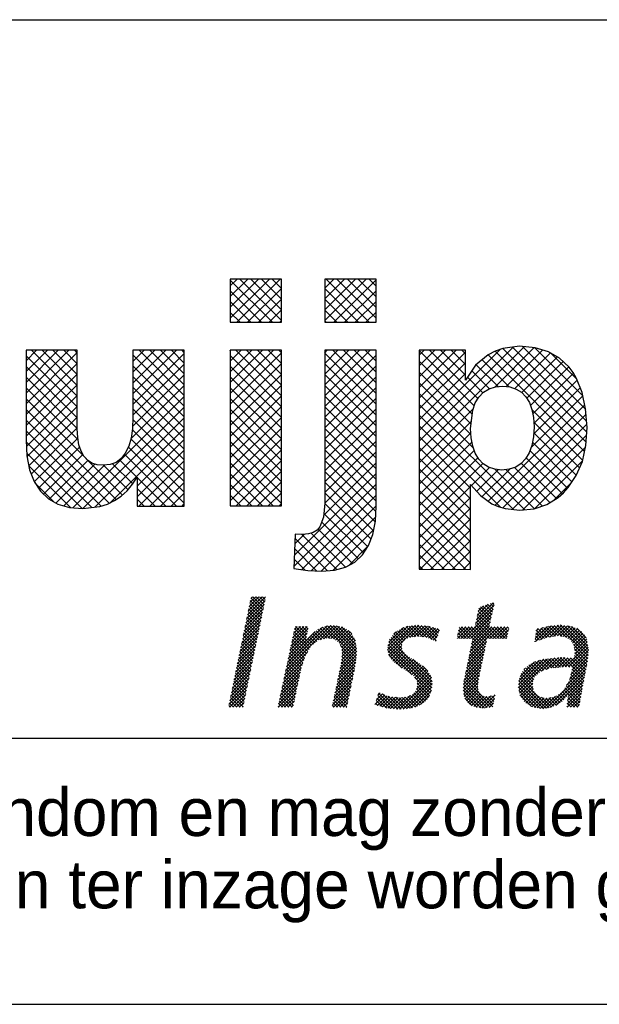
# Model space of a CAD drawing. Extents: x 3798 to 15678, y 462 to 8862.
# Tile 12 of 17: x 12504 to 12939, y 462 to 1202. Entities that reach past the tile are written whole.
import ezdxf

# ---------------------------------------------------------------- set-up
doc = ezdxf.new("R2010")
doc.units = 0
doc.header["$LTSCALE"] = 20
doc.layers.get('0').update_dxf_attribs({"linetype": 'CONTINUOUS'})
for name, color, linetype in [('00KAD025', 2, 'CONTINUOUS'), ('00KAD070', 5, 'CONTINUOUS'), ('7', 7, 'CONTINUOUS'), ('BL$2----', 7, 'CONTINUOUS'), ('BL$4----', 7, 'CONTINUOUS')]:
    doc.layers.add(name, color=color, linetype=linetype)
doc.styles.add('BURO-018', font='BUROFONT.shx', dxfattribs={"height": 36})
doc.styles.add('BURO-025', font='BUROFONT.shx', dxfattribs={"height": 50})
doc.styles.add('BURO-035', font='BUROFONT.shx', dxfattribs={"height": 70})
doc.styles.add('BURO-050', font='BUROFONT.shx', dxfattribs={"height": 100})

# ---------------------------------------------------------------- blocks, each defined once
blk = doc.blocks.new('A2-HOR')
at = {"layer": '00KAD025', "linetype": 'CONTINUOUS'}
blk.add_line((0, 0), (594, 0), dxfattribs=at)
at = {"layer": '00KAD070', "linetype": 'CONTINUOUS'}
blk.add_line((10, 10), (584, 10), dxfattribs=at)
blk = doc.blocks.new('*X21')
at = {"color": 0}
for p, q in [((-16.56, -47.09), (-14, -44.53)), ((-16.45, -46.53), (-13.95, -44.03)), ((-16.33, -45.96), (-14.4, -44.03)), ((-16.21, -45.4), (-14.85, -44.03)), ((-14.43, -46.63), (-16.12, -44.95)), ((-16.1, -44.83), (-15.3, -44.03)), ((-14.36, -46.26), (-16.04, -44.57)), ((-15.98, -44.27), (-15.75, -44.03)), ((-14.28, -45.89), (-15.97, -44.2)), ((-14.2, -45.51), (-15.68, -44.03)), ((-14.13, -45.14), (-15.23, -44.03)), ((-14.05, -44.77), (-14.79, -44.03)), ((-13.97, -44.4), (-14.34, -44.03)), ((15.23, -47.18), (17.55, -44.87)), ((17.7, -45.09), (17.49, -44.88)), ((-16.91, -48.79), (-14.35, -46.23)), ((-16.8, -48.23), (-14.23, -45.67)), ((-16.68, -47.66), (-14.12, -45.1)), ((-14.66, -47.75), (-16.35, -46.06)), ((-14.59, -47.38), (-16.27, -45.69)), ((-14.51, -47), (-16.2, -45.32)), ((13.51, -49.8), (17.54, -45.77)), ((15.11, -47.75), (17.67, -45.19)), ((15.35, -46.62), (16.88, -45.08)), ((15.46, -46.05), (16.21, -45.3)), ((17.12, -47.65), (15.47, -46.01)), ((17.2, -47.29), (15.55, -45.63)), ((17.29, -46.92), (15.8, -45.44)), ((17.37, -46.55), (16.14, -45.33)), ((17.45, -46.19), (16.48, -45.22)), ((17.53, -45.82), (16.82, -45.1)), ((17.61, -45.45), (17.16, -44.99)), ((-17.14, -49.92), (-14.58, -47.36)), ((-17.03, -49.36), (-14.47, -46.8)), ((-14.97, -49.24), (-16.66, -47.55)), ((-14.89, -48.87), (-16.58, -47.18)), ((-14.82, -48.49), (-16.5, -46.81)), ((-14.74, -48.12), (-16.43, -46.44)), ((13.96, -49.8), (17.41, -46.35)), ((14.41, -49.8), (17.29, -46.92)), ((14.67, -49.98), (17.16, -47.5)), ((17.47, -49.8), (15.16, -47.49)), ((17.92, -49.8), (15.24, -47.12)), ((18.37, -49.8), (15.32, -46.75)), ((17.04, -48.02), (15.4, -46.38)), ((-17.49, -51.62), (-14.93, -49.06)), ((-17.38, -51.05), (-14.82, -48.49)), ((-17.26, -50.49), (-14.7, -47.93)), ((-15.28, -50.73), (-16.96, -49.04)), ((-15.2, -50.36), (-16.89, -48.67)), ((-15.12, -49.98), (-16.81, -48.3)), ((-15.05, -49.61), (-16.73, -47.92)), ((-11.17, -54.27), (-4.9, -48.01)), ((-11.04, -53.7), (-5.41, -48.07)), ((-10.92, -53.13), (-6.05, -48.26)), ((-10.8, -52.56), (-7.06, -48.82)), ((-10.56, -51.42), (-8.16, -49.02)), ((-10.43, -50.85), (-8.04, -48.45)), ((-10.31, -50.27), (-8.19, -48.15)), ((-10.19, -49.7), (-8.64, -48.15)), ((-10.07, -49.13), (-9.09, -48.15)), ((-7.75, -51.07), (-10, -48.82)), ((-9.95, -48.56), (-9.54, -48.15)), ((-8.36, -50.01), (-9.92, -48.45)), ((-8.28, -49.64), (-9.77, -48.15)), ((-8.21, -49.27), (-9.32, -48.15)), ((-8.13, -48.89), (-8.87, -48.15)), ((-8.05, -48.52), (-8.42, -48.15)), ((-6.19, -49.93), (-7.2, -48.93)), ((-5.82, -49.86), (-6.95, -48.73)), ((-5.45, -49.78), (-6.69, -48.54)), ((-6.43, -49.98), (-4.45, -48)), ((-4.98, -49.8), (-6.38, -48.4)), ((-4.41, -49.92), (-6.07, -48.26)), ((-5.86, -49.86), (-4.07, -48.07)), ((-1.4, -52.49), (-5.75, -48.13)), ((-1.35, -52.08), (-5.37, -48.06)), ((-5.3, -49.75), (-3.69, -48.14)), ((-1.31, -51.68), (-4.97, -48.02)), ((-4.91, -49.81), (-3.31, -48.21)), ((-1.35, -51.18), (-4.55, -47.99)), ((-4.52, -49.87), (-3.01, -48.36)), ((-4.24, -50.04), (-2.74, -48.53)), ((-1.43, -50.65), (-4, -48.09)), ((-3.97, -50.22), (-2.46, -48.71)), ((-3.76, -50.46), (-2.19, -48.89)), ((-1.51, -50.13), (-3.45, -48.18)), ((-2.01, -49.18), (-2.49, -48.69)), ((2.95, -51.38), (6.28, -48.05)), ((3, -50.89), (5.76, -48.12)), ((3.02, -51.75), (6.8, -47.98)), ((3.1, -52.13), (7.26, -47.97)), ((3.12, -50.31), (5.16, -48.27)), ((3.81, -49.17), (4.16, -48.82)), ((5.22, -50.12), (4.02, -48.92)), ((5.44, -49.9), (4.3, -48.75)), ((5.76, -49.76), (4.59, -48.59)), ((6.08, -49.64), (4.88, -48.43)), ((6.47, -49.57), (5.17, -48.27)), ((6.87, -49.53), (5.5, -48.16)), ((7.31, -49.52), (5.89, -48.1)), ((6.02, -49.66), (7.67, -48.01)), ((7.83, -49.59), (6.29, -48.05)), ((6.57, -49.56), (8.08, -48.05)), ((8.36, -49.67), (6.69, -48)), ((7.06, -49.51), (8.48, -48.09)), ((9.11, -49.97), (7.09, -47.95)), ((7.48, -49.54), (8.85, -48.17)), ((9.67, -50.08), (7.59, -48)), ((7.88, -49.6), (9.21, -48.27)), ((9.78, -49.74), (8.09, -48.05)), ((8.27, -49.66), (9.56, -48.36)), ((9.89, -49.41), (8.59, -48.1)), ((8.61, -49.76), (9.91, -48.46)), ((8.93, -49.89), (10.14, -48.68)), ((10.01, -49.07), (9.2, -48.27)), ((10.12, -48.74), (9.82, -48.43)), ((12.61, -49.8), (14.21, -48.2)), ((12.62, -49.34), (13.76, -48.2)), ((13.43, -49.8), (12.68, -49.05)), ((12.74, -48.78), (13.31, -48.2)), ((13.88, -49.8), (12.76, -48.68)), ((14.33, -49.8), (12.84, -48.31)), ((12.86, -48.21), (12.86, -48.2)), ((13.06, -49.8), (14.66, -48.2)), ((16.38, -51.41), (13.18, -48.2)), ((16.46, -51.03), (13.63, -48.2)), ((16.54, -50.66), (14.08, -48.2)), ((14.21, -52.25), (18.25, -48.2)), ((14.33, -51.68), (17.8, -48.2)), ((14.44, -51.11), (17.35, -48.2)), ((16.62, -50.29), (14.53, -48.2)), ((14.56, -50.55), (17.03, -48.08)), ((16.69, -49.92), (14.98, -48.2)), ((17.03, -49.8), (15.09, -47.86)), ((17.1, -49.8), (18.7, -48.2)), ((18.82, -49.8), (17.22, -48.2)), ((17.55, -49.8), (19.15, -48.2)), ((19.27, -49.8), (17.67, -48.2)), ((18, -49.8), (19.6, -48.2)), ((19.49, -49.57), (18.12, -48.2)), ((18.45, -49.8), (19.7, -48.55)), ((19.56, -49.2), (18.57, -48.2)), ((19.64, -48.83), (19.02, -48.2)), ((19.72, -48.45), (19.47, -48.2)), ((23.36, -49.83), (25.05, -48.14)), ((23.42, -50.22), (25.59, -48.05)), ((23.43, -49.31), (24.44, -48.3)), ((24.31, -49.91), (23.46, -49.05)), ((23.49, -48.8), (23.84, -48.45)), ((24.65, -49.79), (23.51, -48.66)), ((24.98, -49.68), (23.77, -48.47)), ((24.11, -49.98), (26.09, -48)), ((25.36, -49.61), (24.13, -48.38)), ((25.75, -49.55), (24.49, -48.29)), ((24.8, -49.74), (26.58, -47.95)), ((26.15, -49.5), (24.85, -48.19)), ((26.56, -49.45), (25.2, -48.1)), ((25.38, -49.61), (27.04, -47.95)), ((27.08, -49.53), (25.6, -48.05)), ((25.9, -49.53), (27.43, -48.01)), ((27.68, -49.68), (26.01, -48.01)), ((30.67, -52.22), (26.42, -47.97)), ((26.43, -49.46), (27.82, -48.06)), ((30.7, -51.81), (26.82, -47.93)), ((26.84, -49.5), (28.21, -48.12)), ((27.23, -49.55), (28.59, -48.19)), ((30.74, -51.4), (27.34, -47.99)), ((27.6, -49.63), (28.91, -48.32)), ((30.66, -50.87), (27.87, -48.07)), ((27.88, -49.8), (29.22, -48.46)), ((28.16, -49.97), (29.48, -48.64)), ((28.37, -50.21), (29.75, -48.83)), ((30.57, -50.33), (28.4, -48.15)), ((30.4, -49.7), (29.1, -48.4)), ((-17.73, -52.75), (-15.17, -50.19)), ((-17.61, -52.18), (-15.05, -49.62)), ((-15.51, -51.84), (-17.19, -50.16)), ((-15.43, -51.47), (-17.12, -49.79)), ((-15.35, -51.1), (-17.04, -49.41)), ((-10.68, -51.99), (-8.27, -49.58)), ((-8.42, -52.2), (-10.32, -50.3)), ((-8.27, -51.9), (-10.24, -49.93)), ((-8.09, -51.63), (-10.16, -49.56)), ((-7.92, -51.35), (-10.08, -49.19)), ((-7.57, -50.8), (-8.32, -50.06)), ((-7.32, -50.6), (-8.1, -49.82)), ((-7.07, -50.4), (-7.89, -49.58)), ((-6.82, -50.21), (-7.68, -49.34)), ((-6.56, -50.01), (-7.45, -49.12)), ((-3.59, -50.73), (-2.02, -49.16)), ((-3.44, -51.04), (-1.85, -49.45)), ((-3.39, -51.43), (-1.69, -49.74)), ((-3.38, -52.32), (-1.47, -50.41)), ((-3.34, -51.83), (-1.53, -50.02)), ((9.1, -56.25), (3.13, -50.27)), ((9.09, -55.79), (3.22, -49.91)), ((4.93, -51.18), (3.42, -49.66)), ((4.91, -50.71), (3.62, -49.41)), ((5, -50.35), (3.82, -49.17)), ((9.25, -50.02), (9.91, -49.36)), ((9.56, -50.16), (9.68, -50.04)), ((12.53, -49.8), (12.53, -49.8)), ((12.98, -49.8), (12.61, -49.42)), ((14.09, -52.81), (16.62, -50.29)), ((16.3, -51.78), (14.65, -50.12)), ((18.9, -49.8), (19.58, -49.12)), ((19.34, -49.8), (19.46, -49.69)), ((23.31, -50.26), (23.3, -50.24)), ((23.65, -50.14), (23.35, -49.85)), ((23.98, -50.02), (23.41, -49.45)), ((28.54, -50.48), (29.96, -49.07)), ((28.72, -50.76), (30.17, -49.3)), ((28.77, -51.15), (30.33, -49.59)), ((28.83, -51.54), (30.49, -49.88)), ((28.84, -51.98), (30.56, -50.26)), ((-17.96, -53.88), (-15.4, -51.32)), ((-17.84, -53.31), (-15.28, -50.76)), ((-15.81, -53.33), (-17.5, -51.65)), ((-15.74, -52.96), (-17.42, -51.28)), ((-15.66, -52.59), (-17.35, -50.9)), ((-15.58, -52.22), (-17.27, -50.53)), ((-11.29, -54.84), (-8.13, -51.69)), ((-8.87, -53.54), (-10.63, -51.78)), ((-8.76, -53.2), (-10.55, -51.41)), ((-8.65, -52.87), (-10.48, -51.04)), ((-8.53, -52.53), (-10.4, -50.67)), ((-3.61, -53.9), (-1.3, -51.58)), ((-1.44, -52.89), (-3.57, -50.76)), ((-3.49, -53.33), (-1.35, -51.19)), ((-3.43, -52.82), (-1.41, -50.8)), ((-1.49, -53.29), (-3.4, -51.38)), ((8.99, -57.03), (2.97, -51.01)), ((6.35, -54.85), (2.97, -51.46)), ((9.06, -56.66), (3.05, -50.64)), ((3.27, -52.4), (4.9, -50.78)), ((3.45, -52.68), (4.94, -51.19)), ((3.65, -52.93), (5.06, -51.52)), ((3.9, -53.12), (5.25, -51.77)), ((13.86, -53.94), (16.38, -51.42)), ((13.98, -53.38), (16.5, -50.85)), ((15.99, -53.26), (14.34, -51.61)), ((16.07, -52.89), (14.42, -51.24)), ((16.15, -52.52), (14.49, -50.86)), ((16.23, -52.15), (14.57, -50.49)), ((27.97, -53.75), (30.69, -51.03)), ((28.41, -53.76), (30.74, -51.43)), ((30.63, -52.63), (28.66, -50.66)), ((28.79, -52.48), (30.62, -50.65)), ((30.59, -53.04), (28.79, -51.24)), ((30.52, -53.42), (28.86, -51.76)), ((-18.31, -55.58), (-15.75, -53.02)), ((-18.19, -55.01), (-15.63, -52.45)), ((-18.08, -54.45), (-15.52, -51.89)), ((-16.12, -54.82), (-17.81, -53.14)), ((-16.04, -54.45), (-17.73, -52.77)), ((-15.97, -54.08), (-17.65, -52.39)), ((-15.89, -53.71), (-17.58, -52.02)), ((-11.41, -55.41), (-8.54, -52.54)), ((-9.15, -54.61), (-10.87, -52.89)), ((-9.07, -54.24), (-10.79, -52.52)), ((-8.99, -53.87), (-10.71, -52.15)), ((-3.97, -55.6), (-1.46, -53.1)), ((-3.85, -55.04), (-1.41, -52.6)), ((-3.73, -54.47), (-1.35, -52.09)), ((-1.76, -54.81), (-3.46, -53.11)), ((-1.69, -54.44), (-3.42, -52.71)), ((-1.61, -54.07), (-3.37, -52.3)), ((-1.54, -53.69), (-3.33, -51.9)), ((4.98, -53.92), (3.08, -52.02)), ((4.15, -53.32), (5.47, -52.01)), ((4.41, -53.51), (5.71, -52.22)), ((4.67, -53.7), (5.98, -52.39)), ((4.93, -53.89), (6.26, -52.56)), ((5.2, -54.07), (6.53, -52.74)), ((5.47, -54.25), (6.81, -52.91)), ((5.75, -54.42), (7.08, -53.09)), ((9.02, -55.27), (6.42, -52.66)), ((13.51, -55.63), (16.02, -53.13)), ((13.63, -55.07), (16.14, -52.56)), ((13.74, -54.51), (16.26, -51.99)), ((15.68, -54.74), (14.03, -53.1)), ((15.76, -54.37), (14.11, -52.72)), ((15.84, -54), (14.19, -52.35)), ((15.91, -53.63), (14.26, -51.98)), ((21.04, -56.19), (24.55, -52.68)), ((21.05, -56.63), (25.06, -52.62)), ((21.09, -55.69), (23.96, -52.83)), ((21.12, -57.01), (25.56, -52.57)), ((21.27, -55.06), (23.28, -53.06)), ((24.58, -54.21), (23.38, -53.01)), ((24.91, -54.1), (23.72, -52.9)), ((25.24, -53.98), (24.06, -52.79)), ((24.25, -54.33), (26.06, -52.51)), ((25.6, -53.89), (24.41, -52.69)), ((26.01, -53.85), (24.81, -52.65)), ((24.94, -54.09), (26.57, -52.46)), ((26.43, -53.82), (25.22, -52.61)), ((25.59, -53.89), (27.05, -52.43)), ((26.85, -53.79), (25.62, -52.56)), ((27.26, -53.75), (26.03, -52.52)), ((26.08, -53.85), (27.47, -52.45)), ((27.71, -53.75), (26.43, -52.47)), ((26.56, -53.81), (27.9, -52.47)), ((28.16, -53.76), (26.84, -52.43)), ((27.05, -53.77), (28.33, -52.5)), ((30.15, -55.29), (27.3, -52.44)), ((27.53, -53.74), (28.75, -52.52)), ((30.22, -54.92), (27.77, -52.47)), ((28.14, -55.38), (30.6, -52.91)), ((30.3, -54.54), (28.25, -52.49)), ((28.28, -54.78), (30.65, -52.42)), ((28.43, -54.19), (30.69, -51.92)), ((30.37, -54.17), (28.72, -52.52)), ((30.44, -53.79), (28.82, -52.17)), ((-18.54, -56.71), (-15.98, -54.15)), ((-18.43, -56.14), (-15.87, -53.58)), ((-16.35, -55.94), (-18.04, -54.25)), ((-16.27, -55.57), (-17.96, -53.88)), ((-16.2, -55.2), (-17.88, -53.51)), ((-11.78, -57.13), (-9.12, -54.47)), ((-11.65, -56.56), (-9, -53.9)), ((-11.53, -55.98), (-8.77, -53.22)), ((-9.46, -56.1), (-11.19, -54.37)), ((-9.38, -55.73), (-11.11, -54)), ((-9.3, -55.36), (-11.03, -53.63)), ((-9.22, -54.98), (-10.95, -53.26)), ((-4.21, -56.74), (-1.63, -54.17)), ((-4.09, -56.17), (-1.52, -53.61)), ((-1.99, -55.93), (-3.68, -54.24)), ((-1.92, -55.56), (-3.6, -53.87)), ((-1.84, -55.18), (-3.53, -53.5)), ((6.03, -54.58), (7.36, -53.26)), ((6.28, -54.78), (7.61, -53.45)), ((6.52, -54.99), (7.87, -53.65)), ((6.73, -55.24), (8.12, -53.84)), ((6.91, -55.5), (8.33, -54.08)), ((7.02, -55.84), (8.53, -54.33)), ((8.52, -54.32), (7.78, -53.58)), ((13.41, -56.63), (15.78, -54.26)), ((13.46, -56.13), (15.9, -53.7)), ((15.48, -55.89), (13.8, -54.21)), ((15.53, -55.5), (13.88, -53.84)), ((15.6, -55.12), (13.96, -53.47)), ((23.05, -55.83), (21.61, -54.39)), ((23.15, -55.48), (21.79, -54.12)), ((21.83, -54.05), (21.94, -53.95)), ((23.28, -55.16), (22.01, -53.89)), ((23.51, -54.94), (22.24, -53.68)), ((23.74, -54.73), (22.48, -53.47)), ((23.97, -54.51), (22.78, -53.31)), ((24.25, -54.33), (23.08, -53.16)), ((24.95, -59.46), (30.4, -54.01)), ((27.7, -56.26), (30.51, -53.46)), ((30, -56.05), (28.37, -54.42)), ((30.08, -55.67), (28.46, -54.06)), ((-18.89, -58.4), (-16.33, -55.84)), ((-18.77, -57.84), (-16.22, -55.28)), ((-18.66, -57.27), (-16.1, -54.71)), ((-16.66, -57.43), (-18.34, -55.74)), ((-16.58, -57.06), (-18.27, -55.37)), ((-16.5, -56.68), (-18.19, -55)), ((-16.43, -56.31), (-18.11, -54.63)), ((-12.02, -58.27), (-9.35, -55.6)), ((-11.9, -57.7), (-9.23, -55.03)), ((-9.77, -57.58), (-11.5, -55.85)), ((-9.69, -57.21), (-11.42, -55.48)), ((-9.61, -56.84), (-11.35, -55.11)), ((-9.54, -56.47), (-11.27, -54.74)), ((-4.57, -58.45), (-1.98, -55.86)), ((-4.45, -57.88), (-1.86, -55.3)), ((-4.33, -57.31), (-1.75, -54.73)), ((-2.3, -57.42), (-3.99, -55.73)), ((-2.22, -57.05), (-3.92, -55.35)), ((-2.15, -56.67), (-3.84, -54.98)), ((-2.07, -56.3), (-3.76, -54.61)), ((4.6, -59.61), (9, -55.21)), ((5.08, -59.57), (9.06, -55.59)), ((8.89, -57.38), (6.69, -55.18)), ((6.94, -56.82), (8.86, -54.9)), ((7.07, -56.24), (8.72, -54.59)), ((13.43, -57.07), (15.66, -54.83)), ((13.49, -57.46), (15.55, -55.4)), ((17.12, -59.33), (13.51, -55.71)), ((17.49, -59.25), (13.57, -55.33)), ((15.44, -56.75), (13.65, -54.96)), ((15.43, -56.29), (13.73, -54.59)), ((24.9, -59.47), (21.1, -55.67)), ((25.29, -59.42), (21.18, -55.31)), ((21.19, -57.39), (23.18, -55.39)), ((23.08, -56.76), (21.3, -54.98)), ((23, -56.23), (21.43, -54.66)), ((25.5, -59.36), (30.29, -54.57)), ((26.22, -59.09), (30.18, -55.13)), ((27.92, -57.84), (30.07, -55.69)), ((29.73, -57.57), (27.97, -55.81)), ((29.8, -57.19), (28.11, -55.5)), ((29.86, -56.8), (28.2, -55.14)), ((29.93, -56.42), (28.29, -54.78)), ((-19.01, -58.97), (-16.45, -56.41)), ((-18.92, -59.33), (-16.56, -56.98)), ((-16.96, -58.92), (-18.65, -57.23)), ((-16.89, -58.55), (-18.57, -56.86)), ((-16.81, -58.17), (-18.5, -56.49)), ((-16.73, -57.8), (-18.42, -56.12)), ((-12.19, -59.33), (-9.59, -56.74)), ((-12.14, -58.84), (-9.47, -56.17)), ((-10, -58.69), (-11.74, -56.96)), ((-9.93, -58.32), (-11.66, -56.59)), ((-9.85, -57.95), (-11.58, -56.22)), ((-4.68, -59.01), (-2.1, -56.43)), ((-4.55, -59.33), (-2.21, -56.99)), ((-2.61, -58.91), (-4.31, -57.21)), ((-2.53, -58.54), (-4.23, -56.84)), ((-2.45, -58.16), (-4.15, -56.47)), ((-2.38, -57.79), (-4.07, -56.1)), ((5.57, -59.54), (9.11, -55.99)), ((6.11, -59.44), (9.08, -56.48)), ((6.71, -59.3), (9, -57.01)), ((8.18, -58.47), (6.79, -57.08)), ((8.4, -58.24), (6.95, -56.79)), ((8.59, -57.98), (7.03, -56.42)), ((8.76, -57.7), (7.05, -56)), ((15.86, -59.41), (13.41, -56.96)), ((16.33, -59.44), (13.42, -56.53)), ((16.73, -59.38), (13.46, -56.12)), ((13.55, -57.85), (15.48, -55.92)), ((13.68, -58.16), (15.41, -56.43)), ((13.86, -58.43), (15.46, -56.83)), ((14.04, -58.7), (15.57, -57.17)), ((24, -59.47), (21.03, -56.5)), ((24.5, -59.52), (21.05, -56.08)), ((23.46, -59.38), (21.13, -57.05)), ((21.29, -57.73), (23.03, -55.99)), ((21.48, -58), (23.03, -56.45)), ((21.66, -58.26), (23.09, -56.83)), ((21.85, -58.53), (23.23, -57.14)), ((27.75, -57.83), (27.08, -57.17)), ((29.46, -59.1), (27.31, -56.94)), ((29.53, -58.72), (27.47, -56.66)), ((29.6, -58.33), (27.64, -56.37)), ((27.78, -58.88), (29.87, -56.79)), ((29.66, -57.95), (27.8, -56.09)), ((27.85, -58.36), (29.96, -56.25)), ((-17.9, -59.33), (-18.88, -58.35)), ((-17.45, -59.33), (-18.8, -57.98)), ((-17.04, -59.29), (-18.73, -57.61)), ((-18.47, -59.33), (-16.68, -57.54)), ((-18.02, -59.33), (-16.8, -58.11)), ((-11.16, -59.33), (-12.06, -58.44)), ((-10.71, -59.33), (-11.98, -58.07)), ((-10.26, -59.33), (-11.9, -57.7)), ((-10.08, -59.07), (-11.82, -57.33)), ((-11.74, -59.33), (-9.71, -57.31)), ((-11.29, -59.33), (-9.83, -57.88)), ((-10.84, -59.33), (-9.95, -58.44)), ((-3.53, -59.33), (-4.54, -58.32)), ((-3.08, -59.33), (-4.46, -57.95)), ((-2.68, -59.28), (-4.38, -57.58)), ((-4.1, -59.33), (-2.33, -57.56)), ((-3.65, -59.33), (-2.44, -58.12)), ((1.2, -58.97), (2.57, -57.6)), ((2.25, -59.27), (1.37, -58.4)), ((1.4, -58.32), (2.25, -57.47)), ((2.86, -59.44), (1.48, -58.05)), ((1.54, -59.07), (2.88, -57.74)), ((3.36, -59.49), (1.58, -57.71)), ((1.6, -57.67), (1.93, -57.34)), ((3.86, -59.54), (1.69, -57.37)), ((1.89, -59.17), (3.23, -57.83)), ((4.36, -59.59), (2.23, -57.46)), ((2.24, -59.27), (3.63, -57.89)), ((2.59, -59.37), (4.02, -57.94)), ((2.97, -59.45), (4.42, -58)), ((4.81, -59.59), (3.01, -57.79)), ((3.37, -59.49), (4.89, -57.97)), ((5.23, -59.56), (3.55, -57.88)), ((3.78, -59.53), (5.4, -57.91)), ((5.65, -59.53), (4.07, -57.95)), ((4.19, -59.57), (6.07, -57.69)), ((6.03, -59.46), (4.57, -58.01)), ((6.4, -59.39), (4.98, -57.96)), ((6.75, -59.28), (5.38, -57.91)), ((7.07, -59.16), (5.75, -57.83)), ((7.39, -59.02), (6.06, -57.69)), ((7.67, -58.86), (6.37, -57.56)), ((7.95, -58.69), (6.59, -57.33)), ((7.49, -58.96), (8.76, -57.69)), ((15.33, -59.34), (13.49, -57.5)), ((14.65, -59.11), (13.64, -58.09)), ((14.29, -58.9), (15.74, -57.45)), ((14.58, -59.06), (15.99, -57.64)), ((14.86, -59.22), (16.3, -57.78)), ((15.22, -59.32), (16.68, -57.86)), ((15.61, -59.38), (17.21, -57.77)), ((16, -59.44), (17.8, -57.64)), ((16.47, -59.42), (17.72, -58.16)), ((17.57, -58.88), (16.52, -57.83)), ((17.65, -58.51), (16.95, -57.82)), ((17.73, -58.14), (17.33, -57.75)), ((17.81, -57.77), (17.7, -57.66)), ((22.84, -59.21), (21.23, -57.6)), ((22.08, -58.74), (23.42, -57.4)), ((22.36, -58.91), (23.65, -57.63)), ((22.64, -59.08), (23.92, -57.8)), ((22.91, -59.26), (24.22, -57.95)), ((23.27, -59.35), (24.61, -58.01)), ((23.65, -59.42), (25.02, -58.05)), ((24.04, -59.48), (25.52, -57.99)), ((25.64, -59.31), (24.28, -57.96)), ((24.44, -59.53), (26.15, -57.81)), ((25.96, -59.19), (24.82, -58.05)), ((26.29, -59.07), (25.25, -58.02)), ((26.56, -58.89), (25.65, -57.97)), ((26.82, -58.7), (25.99, -57.87)), ((27.08, -58.52), (26.31, -57.74)), ((27.32, -58.3), (26.59, -57.57)), ((27.53, -58.06), (26.85, -57.38)), ((27.78, -59.33), (29.77, -57.34)), ((28.8, -59.33), (27.85, -58.38)), ((29.25, -59.33), (27.9, -57.98)), ((28.23, -59.33), (29.68, -57.88)), ((28.67, -59.33), (29.58, -58.42)), ((-18.8, -59.33), (-19.03, -59.1)), ((-18.35, -59.33), (-18.96, -58.72)), ((-17.57, -59.33), (-16.91, -58.67)), ((-17.12, -59.33), (-17.03, -59.24)), ((-12.06, -59.33), (-12.21, -59.18)), ((-11.61, -59.33), (-12.14, -58.81)), ((-10.39, -59.33), (-10.07, -59.01)), ((-4.43, -59.33), (-4.69, -59.06)), ((-3.98, -59.33), (-4.62, -58.69)), ((-3.21, -59.33), (-2.56, -58.69)), ((-2.76, -59.33), (-2.68, -59.25)), ((1.62, -59.1), (1.27, -58.74)), ((16.98, -59.35), (17.6, -58.73)), ((27.9, -59.33), (27.74, -59.17)), ((28.35, -59.33), (27.8, -58.78)), ((29.12, -59.33), (29.49, -58.97))]:
    blk.add_line(p, q, dxfattribs=at)
blk = doc.blocks.new('KUIJPERS')
at = {"color": 1}
blk.add_line((-185, 37), (-10, 37), dxfattribs=at)
at = {"color": 170}
for p, q in [((-150.81, 25.787), (-149.343, 27.254)), ((-150.81, 26.191), (-149.748, 27.254)), ((-150.81, 26.595), (-150.152, 27.254)), ((-150.81, 26.999), (-150.556, 27.254)), ((-149.229, 25.63), (-150.81, 27.212)), ((-150.563, 25.63), (-148.939, 27.254)), ((-148.885, 25.691), (-150.448, 27.254)), ((-148.885, 26.095), (-150.044, 27.254)), ((-148.885, 26.5), (-149.64, 27.254)), ((-148.885, 26.904), (-149.236, 27.254)), ((-147.261, 25.699), (-145.706, 27.254)), ((-147.261, 26.103), (-146.111, 27.254)), ((-147.261, 26.507), (-146.515, 27.254)), ((-147.261, 26.912), (-146.919, 27.254)), ((-145.592, 25.63), (-147.215, 27.254)), ((-146.926, 25.63), (-145.336, 27.22)), ((-145.336, 25.779), (-146.811, 27.254)), ((-145.336, 26.183), (-146.407, 27.254)), ((-145.336, 26.587), (-146.003, 27.254)), ((-145.336, 26.991), (-145.599, 27.254)), ((-149.633, 25.63), (-150.81, 26.808)), ((-150.159, 25.63), (-148.885, 26.904)), ((-145.996, 25.63), (-147.261, 26.896)), ((-146.522, 25.63), (-145.336, 26.816)), ((-150.037, 25.63), (-150.81, 26.404)), ((-149.755, 25.63), (-148.885, 26.5)), ((-146.4, 25.63), (-147.261, 26.492)), ((-146.118, 25.63), (-145.336, 26.412)), ((-150.441, 25.63), (-150.81, 26)), ((-149.351, 25.63), (-148.885, 26.096)), ((-146.804, 25.63), (-147.261, 26.088)), ((-145.714, 25.63), (-145.336, 26.008)), ((-148.946, 25.63), (-148.885, 25.692)), ((-147.208, 25.63), (-147.261, 25.684)), ((-158.479, 24.18), (-158.083, 24.576)), ((-158.479, 23.776), (-157.679, 24.576)), ((-158.479, 23.372), (-157.275, 24.576)), ((-158.479, 22.968), (-156.871, 24.576)), ((-158.479, 22.564), (-156.554, 24.489)), ((-156.554, 22.853), (-158.277, 24.576)), ((-156.554, 23.257), (-157.873, 24.576)), ((-156.554, 23.661), (-157.469, 24.576)), ((-156.554, 24.065), (-157.064, 24.576)), ((-156.554, 24.469), (-156.66, 24.576)), ((-154.465, 22.941), (-152.83, 24.576)), ((-154.465, 23.345), (-153.234, 24.576)), ((-154.465, 23.749), (-153.638, 24.576)), ((-154.465, 24.153), (-154.042, 24.576)), ((-154.465, 24.557), (-154.446, 24.576)), ((-154.465, 22.537), (-152.539, 24.462)), ((-152.539, 22.879), (-154.236, 24.576)), ((-152.539, 23.284), (-153.832, 24.576)), ((-152.539, 23.688), (-153.427, 24.576)), ((-152.539, 24.092), (-153.023, 24.576)), ((-152.539, 24.496), (-152.619, 24.576)), ((-150.81, 22.958), (-149.193, 24.576)), ((-150.81, 23.362), (-149.597, 24.576)), ((-150.81, 23.766), (-150.001, 24.576)), ((-150.81, 24.171), (-150.405, 24.576)), ((-150.81, 24.575), (-150.809, 24.576)), ((-150.81, 22.554), (-148.885, 24.479)), ((-148.885, 22.863), (-150.599, 24.576)), ((-148.885, 23.267), (-150.195, 24.576)), ((-148.885, 23.671), (-149.79, 24.576)), ((-148.885, 24.075), (-149.386, 24.576)), ((-148.885, 24.479), (-148.982, 24.576)), ((-147.261, 22.87), (-145.556, 24.576)), ((-147.261, 23.275), (-145.96, 24.576)), ((-147.261, 23.679), (-146.364, 24.576)), ((-147.261, 24.083), (-146.768, 24.576)), ((-147.261, 24.487), (-147.172, 24.576)), ((-145.336, 22.546), (-147.261, 24.471)), ((-145.336, 22.95), (-146.962, 24.576)), ((-145.336, 23.354), (-146.558, 24.576)), ((-145.336, 23.758), (-146.153, 24.576)), ((-145.336, 24.162), (-145.749, 24.576)), ((-145.336, 24.566), (-145.345, 24.576)), ((-143.719, 20.755), (-139.76, 24.714)), ((-143.719, 21.16), (-140.176, 24.702)), ((-143.719, 21.564), (-140.666, 24.616)), ((-143.719, 23.18), (-142.323, 24.576)), ((-143.719, 23.584), (-142.727, 24.576)), ((-143.719, 23.988), (-143.131, 24.576)), ((-143.719, 24.392), (-143.535, 24.576)), ((-141.648, 22.495), (-143.719, 24.566)), ((-143.719, 22.776), (-141.983, 24.511)), ((-141.513, 22.764), (-143.325, 24.576)), ((-141.983, 23.638), (-142.92, 24.576)), ((-141.983, 24.043), (-142.516, 24.576)), ((-141.983, 24.447), (-142.112, 24.576)), ((-140.869, 23.201), (-139.393, 24.677)), ((-137.45, 21.126), (-140.868, 24.544)), ((-137.424, 21.504), (-140.569, 24.649)), ((-140.448, 23.218), (-139.078, 24.588)), ((-137.43, 21.914), (-140.213, 24.697)), ((-140.123, 23.139), (-138.785, 24.477)), ((-137.462, 22.35), (-139.833, 24.722)), ((-137.574, 22.866), (-139.384, 24.676)), ((-137.797, 23.493), (-138.775, 24.472)), ((-156.554, 22.449), (-158.479, 24.374)), ((-158.479, 22.16), (-156.554, 24.085)), ((-152.539, 22.475), (-154.465, 24.401)), ((-154.465, 22.133), (-152.539, 24.058)), ((-148.885, 22.458), (-150.81, 24.384)), ((-150.81, 22.15), (-148.885, 24.075)), ((-147.261, 22.466), (-145.336, 24.392)), ((-145.336, 22.142), (-147.261, 24.067)), ((-141.728, 22.171), (-143.719, 24.162)), ((-143.719, 22.372), (-141.983, 24.107)), ((-140.337, 23.204), (-141.35, 24.218)), ((-137.506, 20.778), (-141.13, 24.402)), ((-139.864, 22.993), (-138.527, 24.33)), ((-139.676, 22.777), (-138.304, 24.15)), ((-156.554, 22.044), (-158.479, 23.97)), ((-158.479, 21.756), (-156.554, 23.681)), ((-152.539, 22.071), (-154.465, 23.997)), ((-148.885, 22.054), (-150.81, 23.979)), ((-147.261, 22.062), (-145.336, 23.988)), ((-141.772, 21.811), (-143.719, 23.757)), ((-143.719, 21.968), (-141.983, 23.703)), ((-141.075, 23.134), (-141.743, 23.802)), ((-140.753, 23.217), (-141.571, 24.034)), ((-139.541, 22.508), (-138.098, 23.951)), ((-139.453, 22.193), (-137.926, 23.72)), ((-156.554, 21.64), (-158.479, 23.566)), ((-154.481, 21.712), (-152.539, 23.654)), ((-152.539, 21.667), (-154.465, 23.592)), ((-150.81, 21.746), (-148.885, 23.671)), ((-148.885, 21.65), (-150.81, 23.575)), ((-145.336, 21.738), (-147.261, 23.663)), ((-147.261, 21.658), (-145.336, 23.583)), ((-141.777, 21.411), (-143.719, 23.353)), ((-141.322, 22.978), (-141.908, 23.564)), ((-139.41, 21.831), (-137.783, 23.458)), ((-158.479, 21.352), (-156.554, 23.277)), ((-156.525, 21.208), (-158.479, 23.161)), ((-154.545, 21.244), (-152.539, 23.25)), ((-152.539, 21.263), (-154.465, 23.188)), ((-150.81, 21.342), (-148.885, 23.267)), ((-148.885, 21.246), (-150.81, 23.171)), ((-145.336, 21.334), (-147.261, 23.259)), ((-147.261, 21.254), (-145.336, 23.179)), ((-141.683, 20.913), (-143.719, 22.949)), ((-139.418, 21.419), (-137.67, 23.167)), ((-156.214, 20.493), (-158.479, 22.757)), ((-158.465, 20.961), (-156.554, 22.873)), ((-156.726, 18.66), (-152.539, 22.846)), ((-152.539, 20.859), (-154.465, 22.784)), ((-150.81, 20.938), (-148.885, 22.863)), ((-148.885, 20.842), (-150.81, 22.767)), ((-145.336, 20.929), (-147.261, 22.855)), ((-147.261, 20.85), (-145.336, 22.775)), ((-139.519, 20.914), (-137.573, 22.86)), ((-155.095, 18.969), (-158.479, 22.353)), ((-158.441, 20.581), (-156.554, 22.468)), ((-156.351, 18.63), (-152.539, 22.442)), ((-152.539, 20.455), (-154.465, 22.38)), ((-150.81, 20.534), (-148.885, 22.459)), ((-148.885, 20.438), (-150.81, 22.363)), ((-145.336, 20.525), (-147.261, 22.451)), ((-147.261, 20.446), (-145.336, 22.371)), ((-139.755, 18.582), (-143.719, 22.545)), ((-143.719, 20.351), (-141.69, 22.38)), ((-141.125, 18.904), (-137.498, 22.531)), ((-137.579, 20.446), (-139.488, 22.356)), ((-155.36, 18.83), (-158.479, 21.949)), ((-158.377, 20.241), (-156.554, 22.064)), ((-155.896, 18.681), (-152.539, 22.038)), ((-152.539, 20.051), (-154.469, 21.98)), ((-150.81, 20.129), (-148.885, 22.055)), ((-148.885, 20.034), (-150.81, 21.959)), ((-145.336, 20.121), (-147.261, 22.047)), ((-147.261, 20.042), (-145.336, 21.967)), ((-140.17, 18.592), (-143.719, 22.141)), ((-143.719, 19.947), (-141.761, 21.905)), ((-140.869, 18.755), (-137.449, 22.176)), ((-137.693, 20.157), (-139.413, 21.876)), ((-155.654, 18.721), (-158.479, 21.545)), ((-158.287, 19.927), (-156.554, 21.66)), ((-155.327, 18.846), (-152.539, 21.634)), ((-152.539, 19.647), (-154.491, 21.598)), ((-150.81, 19.725), (-148.885, 21.65)), ((-148.885, 19.63), (-150.81, 21.555)), ((-145.336, 19.717), (-147.261, 21.642)), ((-147.261, 19.638), (-145.336, 21.563)), ((-140.659, 18.678), (-143.719, 21.737)), ((-143.719, 19.543), (-141.782, 21.48)), ((-140.569, 18.652), (-137.421, 21.799)), ((-137.815, 19.875), (-139.415, 21.475)), ((-156.006, 18.668), (-158.475, 21.137)), ((-158.173, 19.637), (-156.536, 21.274)), ((-152.539, 19.242), (-154.544, 21.247)), ((-154.301, 19.468), (-152.539, 21.229)), ((-150.81, 19.321), (-148.885, 21.246)), ((-148.885, 19.226), (-150.81, 21.151)), ((-145.336, 19.313), (-147.261, 21.238)), ((-147.261, 19.233), (-145.336, 21.159)), ((-141.787, 19.401), (-143.719, 21.333)), ((-143.719, 19.139), (-141.734, 21.123)), ((-140.219, 18.598), (-137.432, 21.384)), ((-137.978, 19.633), (-139.464, 21.12)), ((-158.014, 19.391), (-156.467, 20.939)), ((-152.539, 18.838), (-154.638, 20.937)), ((-154.301, 19.064), (-152.539, 20.825)), ((-150.81, 18.917), (-148.885, 20.842)), ((-148.885, 18.821), (-150.81, 20.747)), ((-147.262, 18.829), (-145.336, 20.755)), ((-145.336, 18.909), (-147.261, 20.834)), ((-141.788, 18.998), (-143.719, 20.929)), ((-143.719, 18.735), (-141.646, 20.808)), ((-139.839, 18.574), (-137.471, 20.941)), ((-138.144, 19.395), (-139.557, 20.808)), ((-156.374, 18.632), (-158.452, 20.71)), ((-157.829, 19.173), (-156.345, 20.657)), ((-157.615, 18.982), (-156.158, 20.44)), ((-154.858, 19.136), (-156.168, 20.447)), ((-154.31, 19.801), (-154.972, 20.463)), ((-152.827, 18.722), (-154.781, 20.676)), ((-154.239, 18.722), (-152.539, 20.421)), ((-150.595, 18.728), (-148.885, 20.438)), ((-147.3, 18.387), (-145.336, 20.351)), ((-145.345, 18.514), (-147.261, 20.43)), ((-143.719, 18.331), (-141.511, 20.538)), ((-141.789, 18.595), (-143.719, 20.525)), ((-138.34, 19.187), (-139.693, 20.54)), ((-139.386, 18.623), (-137.583, 20.425)), ((-156.813, 18.666), (-158.375, 20.229)), ((-157.357, 18.837), (-155.892, 20.302)), ((-157.059, 18.73), (-155.53, 20.259)), ((-154.651, 19.333), (-155.572, 20.255)), ((-154.468, 19.555), (-155.229, 20.316)), ((-153.835, 18.722), (-152.539, 20.017)), ((-149.196, 18.728), (-150.81, 20.342)), ((-150.191, 18.728), (-148.885, 20.034)), ((-145.366, 18.131), (-147.261, 20.026)), ((-143.719, 17.927), (-141.324, 20.322)), ((-141.79, 18.191), (-143.719, 20.12)), ((-141.75, 19.491), (-141.072, 20.169)), ((-141.561, 19.276), (-140.743, 20.094)), ((-141.361, 19.072), (-140.318, 20.115)), ((-139.39, 18.621), (-140.88, 20.111)), ((-139.089, 18.724), (-140.46, 20.095)), ((-138.813, 18.851), (-140.135, 20.174)), ((-138.565, 19.008), (-139.879, 20.322)), ((-153.231, 18.722), (-154.301, 19.792)), ((-153.431, 18.722), (-152.539, 19.613)), ((-149.6, 18.728), (-150.81, 19.938)), ((-149.787, 18.728), (-148.885, 19.63)), ((-148.399, 16.883), (-145.336, 19.946)), ((-145.433, 17.794), (-147.261, 19.622)), ((-141.79, 17.788), (-143.719, 19.716)), ((-138.651, 18.954), (-137.993, 19.611)), ((-157.426, 18.875), (-158.146, 19.595)), ((-153.635, 18.722), (-154.301, 19.388)), ((-150.004, 18.728), (-150.81, 19.534)), ((-148.416, 16.462), (-145.336, 19.542)), ((-143.719, 17.523), (-141.787, 19.454)), ((-141.791, 17.385), (-143.719, 19.312)), ((-154.039, 18.722), (-154.301, 18.984)), ((-153.027, 18.722), (-152.539, 19.209)), ((-150.408, 18.728), (-150.81, 19.13)), ((-149.383, 18.728), (-148.885, 19.226)), ((-148.142, 16.332), (-145.336, 19.138)), ((-145.525, 17.482), (-147.261, 19.218)), ((-143.719, 17.118), (-141.788, 19.049)), ((-141.792, 16.981), (-143.719, 18.908)), ((-152.622, 18.722), (-152.539, 18.805)), ((-148.979, 18.728), (-148.885, 18.822)), ((-147.777, 16.293), (-145.336, 18.734)), ((-145.643, 17.195), (-147.263, 18.815)), ((-143.719, 16.714), (-141.789, 18.644)), ((-141.793, 16.578), (-143.719, 18.504)), ((-147.393, 16.273), (-145.355, 18.311)), ((-145.801, 16.949), (-147.295, 18.443)), ((-143.678, 16.351), (-141.789, 18.239)), ((-146.225, 16.565), (-147.516, 17.857)), ((-145.997, 16.742), (-147.376, 18.121)), ((-146.955, 16.307), (-145.424, 17.838)), ((-141.964, 16.345), (-143.719, 18.1)), ((-143.275, 16.35), (-141.79, 17.834)), ((-148.382, 17.304), (-148.026, 17.661)), ((-147.162, 16.29), (-148.374, 17.502)), ((-146.804, 16.336), (-148.123, 17.655)), ((-146.486, 16.422), (-147.769, 17.706)), ((-142.369, 16.346), (-143.719, 17.696)), ((-142.872, 16.348), (-141.791, 17.43)), ((-147.558, 16.281), (-148.39, 17.114)), ((-146.376, 16.482), (-145.614, 17.243)), ((-142.775, 16.348), (-143.719, 17.292)), ((-142.47, 16.347), (-141.792, 17.025)), ((-147.992, 16.312), (-148.406, 16.725)), ((-143.18, 16.349), (-143.719, 16.888)), ((-143.586, 16.351), (-143.719, 16.483)), ((-142.067, 16.345), (-141.793, 16.62))]:
    blk.add_line(p, q, dxfattribs=at)
at = {"layer": '7', "color": 170, "linetype": 'CONTINUOUS'}
for p, q in [((-148.885, 27.254), (-150.81, 27.254)), ((-150.81, 27.254), (-150.81, 25.63)), ((-148.885, 25.63), (-148.885, 27.254)), ((-145.336, 27.254), (-147.261, 27.254)), ((-147.261, 27.254), (-147.261, 25.63)), ((-145.336, 25.63), (-145.336, 27.254)), ((-150.81, 25.63), (-148.885, 25.63)), ((-147.261, 25.63), (-145.336, 25.63)), ((-158.479, 24.576), (-158.479, 21.203)), ((-156.554, 24.576), (-158.479, 24.576)), ((-156.554, 21.623), (-156.554, 24.576)), ((-154.465, 24.576), (-154.465, 22.068)), ((-152.539, 24.576), (-154.465, 24.576)), ((-152.539, 18.722), (-152.539, 24.576)), ((-150.81, 24.576), (-150.81, 18.728)), ((-148.885, 24.576), (-150.81, 24.576)), ((-148.885, 18.728), (-148.885, 24.576)), ((-147.261, 24.576), (-147.261, 18.833)), ((-145.336, 24.576), (-147.261, 24.576)), ((-145.336, 18.722), (-145.336, 24.576)), ((-143.719, 24.576), (-143.719, 16.351)), ((-141.983, 24.576), (-143.719, 24.576)), ((-141.983, 23.456), (-141.983, 24.576)), ((-140.857, 24.55), (-141.125, 24.406)), ((-140.575, 24.648), (-140.857, 24.55)), ((-139.947, 24.733), (-140.575, 24.648)), ((-139.364, 24.674), (-139.947, 24.733)), ((-138.866, 24.523), (-139.364, 24.674)), ((-138.441, 24.281), (-138.866, 24.523)), ((-141.125, 24.406), (-141.597, 24.013)), ((-138.087, 23.941), (-138.441, 24.281)), ((-141.597, 24.013), (-141.983, 23.456)), ((-137.936, 23.738), (-138.087, 23.941)), ((-137.805, 23.515), (-137.936, 23.738)), ((-137.602, 22.991), (-137.805, 23.515)), ((-141.479, 22.821), (-141.302, 22.998)), ((-141.302, 22.998), (-141.093, 23.129)), ((-141.093, 23.129), (-140.85, 23.207)), ((-140.85, 23.207), (-140.575, 23.233)), ((-140.575, 23.233), (-140.307, 23.201)), ((-140.307, 23.201), (-140.071, 23.122)), ((-140.071, 23.122), (-139.875, 23.004)), ((-139.875, 23.004), (-139.711, 22.834)), ((-137.465, 22.382), (-137.602, 22.991)), ((-141.708, 22.33), (-141.61, 22.598)), ((-141.61, 22.598), (-141.479, 22.821)), ((-139.711, 22.834), (-139.58, 22.618)), ((-139.58, 22.618), (-139.488, 22.356)), ((-141.793, 21.642), (-141.708, 22.33)), ((-139.488, 22.356), (-139.423, 22.055)), ((-137.412, 21.681), (-137.465, 22.382)), ((-154.465, 22.068), (-154.484, 21.642)), ((-139.423, 22.055), (-139.403, 21.701)), ((-156.54, 21.302), (-156.554, 21.623)), ((-154.484, 21.642), (-154.536, 21.276)), ((-141.767, 21.282), (-141.793, 21.642)), ((-139.403, 21.701), (-139.423, 21.328)), ((-137.458, 21.001), (-137.412, 21.681)), ((-158.479, 21.203), (-158.446, 20.608)), ((-156.495, 21.02), (-156.54, 21.302)), ((-154.536, 21.276), (-154.622, 20.968)), ((-141.702, 20.968), (-141.767, 21.282)), ((-139.423, 21.328), (-139.488, 21.001)), ((-156.416, 20.791), (-156.495, 21.02)), ((-156.311, 20.594), (-156.416, 20.791)), ((-154.622, 20.968), (-154.753, 20.712)), ((-141.61, 20.706), (-141.702, 20.968)), ((-139.586, 20.725), (-139.718, 20.496)), ((-139.488, 21.001), (-139.586, 20.725)), ((-137.589, 20.398), (-137.458, 21.001)), ((-158.446, 20.608), (-158.348, 20.084)), ((-156.174, 20.45), (-156.311, 20.594)), ((-156.003, 20.339), (-156.174, 20.45)), ((-155.1, 20.365), (-155.323, 20.28)), ((-154.91, 20.509), (-155.1, 20.365)), ((-154.753, 20.712), (-154.91, 20.509)), ((-141.479, 20.483), (-141.61, 20.706)), ((-141.315, 20.313), (-141.479, 20.483)), ((-139.718, 20.496), (-139.881, 20.319)), ((-137.818, 19.868), (-137.589, 20.398)), ((-158.348, 20.084), (-158.178, 19.645)), ((-155.807, 20.274), (-156.003, 20.339)), ((-155.584, 20.254), (-155.807, 20.274)), ((-155.323, 20.28), (-155.584, 20.254)), ((-141.112, 20.182), (-141.315, 20.313)), ((-140.877, 20.11), (-141.112, 20.182)), ((-140.608, 20.077), (-140.877, 20.11)), ((-140.333, 20.11), (-140.608, 20.077)), ((-140.091, 20.188), (-140.333, 20.11)), ((-139.881, 20.319), (-140.091, 20.188)), ((-158.178, 19.645), (-157.942, 19.278)), ((-154.478, 19.54), (-154.301, 19.815)), ((-154.301, 19.815), (-154.301, 18.722)), ((-138.126, 19.416), (-137.818, 19.868)), ((-157.942, 19.278), (-157.641, 18.997)), ((-154.903, 19.095), (-154.681, 19.298)), ((-154.681, 19.298), (-154.478, 19.54)), ((-141.793, 16.344), (-141.787, 19.534)), ((-141.787, 19.534), (-141.42, 19.115)), ((-138.303, 19.219), (-138.126, 19.416)), ((-157.641, 18.997), (-157.28, 18.793)), ((-155.421, 18.8), (-155.152, 18.931)), ((-155.152, 18.931), (-154.903, 19.095)), ((-141.42, 19.115), (-140.988, 18.807)), ((-138.925, 18.781), (-138.499, 19.049)), ((-138.499, 19.049), (-138.303, 19.219)), ((-157.28, 18.793), (-156.848, 18.669)), ((-156.848, 18.669), (-156.351, 18.63)), ((-156.351, 18.63), (-155.709, 18.702)), ((-155.709, 18.702), (-155.421, 18.8)), ((-154.301, 18.722), (-152.539, 18.722)), ((-150.81, 18.728), (-148.885, 18.728)), ((-147.261, 18.833), (-147.307, 18.303)), ((-145.362, 18.152), (-145.336, 18.722)), ((-140.988, 18.807), (-140.746, 18.702)), ((-140.746, 18.702), (-140.49, 18.63)), ((-140.49, 18.63), (-139.934, 18.564)), ((-139.934, 18.564), (-139.403, 18.617)), ((-139.403, 18.617), (-138.925, 18.781)), ((-147.307, 18.303), (-147.444, 17.942)), ((-145.46, 17.654), (-145.362, 18.152)), ((-147.549, 17.818), (-147.7, 17.726)), ((-147.444, 17.942), (-147.549, 17.818)), ((-148.368, 17.667), (-148.42, 16.371)), ((-148.099, 17.654), (-148.368, 17.667)), ((-147.877, 17.674), (-148.099, 17.654)), ((-147.7, 17.726), (-147.877, 17.674)), ((-145.617, 17.235), (-145.46, 17.654)), ((-145.84, 16.888), (-145.617, 17.235)), ((-146.128, 16.619), (-145.84, 16.888)), ((-148.42, 16.371), (-147.896, 16.299)), ((-147.896, 16.299), (-147.379, 16.272)), ((-147.379, 16.272), (-146.894, 16.312)), ((-146.894, 16.312), (-146.482, 16.423)), ((-146.482, 16.423), (-146.128, 16.619)), ((-143.719, 16.351), (-141.793, 16.344))]:
    blk.add_line(p, q, dxfattribs=at)
at = {"color": 170, "xscale": 0.271494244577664, "yscale": 0.271494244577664, "zscale": 0.271494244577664}
blk.add_blockref('*X21', (-145.703, 27.27), dxfattribs=at)
at = {"color": 1, "style": 'BURO-018'}
for s, p in [('Deze tekening blijft eigendom en mag zonder onze schriftelijke toestemming niet', (-185, 6.326)), ('gekopieerd of aan derden ter inzage worden gegeven, noch voor of door derden worden gebruikt', (-185, 3.607))]:
    blk.add_text(s, height=1.8, dxfattribs=at).set_placement(p)
at = {"color": 150, "style": 'BURO-025'}
for tag, p in [('TKSCHAAL', (-167, 67)), ('TKBLADNR', (-124, 67)), ('TKDATCREAT', (-81, 67)), ('TKDATA', (-30, 67)), ('TKINIT', (-30, 58)), ('PRPRLEID', (-30, 49)), ('PRGRLEID', (-30, 40))]:
    blk.add_attdef(tag, p, '', height=2.5, dxfattribs=at)
at = {"color": 3, "style": 'BURO-035'}
for tag, p in [('PROMSCHR', (-177, 55)), ('TK1OMSCHR', (-177, 42))]:
    blk.add_attdef(tag, p, '', height=3.5, dxfattribs=at)
at = {"color": 1, "style": 'BURO-025'}
blk.add_attdef('TKFILE', (-4, 40), '', height=2.5, rotation=90, dxfattribs=at)
blk.add_attdef('PRNAAM', (-30, 31.5), '', height=2.5, dxfattribs=at)
at = {"color": 4, "style": 'BURO-050'}
blk.add_attdef('TKTEKNR', (-48, 19), '', height=5, dxfattribs=at)

msp = doc.modelspace()

# ---------------------------------------------------------------- block references
at = {"layer": 'BL$2----', "color": 1, "xscale": 20, "yscale": 20, "zscale": 20}
msp.add_blockref('A2-HOR', (3798.19578, 462.37482), dxfattribs=at)
at = {"layer": 'BL$4----', "color": 1, "xscale": 20, "yscale": 20, "zscale": 20}
msp.add_blockref('KUIJPERS', (15678.19578, 462.37482), dxfattribs=at)

doc.saveas('drawing.dxf')
